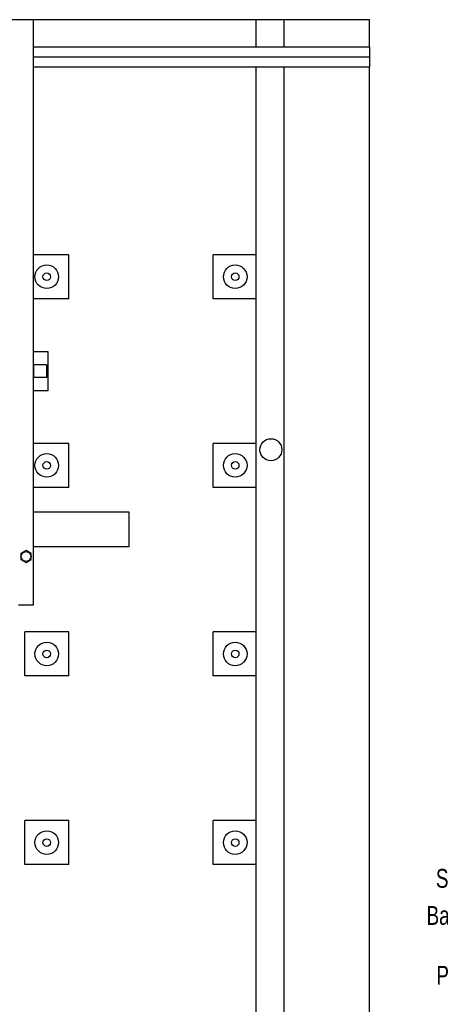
# Model space of a CAD drawing. Header units: millimetres. Extents: x 0 to 844, y 0 to 663.
# Tile 13 of 87: x 215 to 281, y 100 to 256. Entities that reach past the tile are written whole.
import ezdxf

# ---------------------------------------------------------------- set-up
doc = ezdxf.new("R2010")
doc.units = ezdxf.units.MM
doc.layers.add('COTES', color=1, linetype='Continuous')
doc.layers.add('TRAIT-FORT', color=4, linetype='Continuous', lineweight=25)
doc.styles.add('SLDTEXTSTYLE0', font='TXT', dxfattribs={"width": 0.75})
doc.dimstyles.new('SLDDIMSTYLE3', dxfattribs={"dimtxt": 3, "dimasz": 2, "dimexe": 0, "dimexo": 0.0625, "dimgap": 0.75, "dimtad": 0, "dimtih": 1, "dimtoh": 1, "dimdec": 1, "dimlfac": 20, "dimrnd": 1e-09, "dimzin": 12, "dimdsep": 46, "dimtxsty": 'SLDTEXTSTYLE0', "dimsah": 1, "dimcen": 0.09, "dimadec": 0, "dimazin": 3, "dimtfac": 1, "dimtdec": 1, "dimtofl": 0, "dimtmove": 0, "dimatfit": 3, "dimfxl": 0, "dimfrac": 2, "dimtolj": 1, "dimtzin": 12, "dimarcsym": 0})

# ---------------------------------------------------------------- blocks, each defined once
blk = doc.blocks.new('_D_54')
at = {"layer": 'COTES', "color": 1}
for p, q in [((320.64, 130.29), (320.64, 119.75)), ((372.7, 119.75), (319.64, 119.75))]:
    blk.add_line(p, q, dxfattribs=at)
blk.add_solid([(320.64, 119.75), (321.14, 121.75), (320.14, 121.75)], dxfattribs=at)
at = {"layer": 'COTES', "color": 1, "char_height": 3, "attachment_point": 1, "style": 'SLDTEXTSTYLE0'}
for s, insert in [('Stacis Center', (280.77, 121.24)), ('1041,4', (307.45, 121.24))]:
    blk.add_mtext(s, dxfattribs=dict(at, insert=insert))
blk = doc.blocks.new('_D_55')
at = {"layer": 'COTES', "color": 1}
for p, q in [((320.64, 119.75), (320.64, 113.85)), ((342.49, 113.85), (319.64, 113.85)), ((342.49, 113.85), (354.83, 107.25)), ((354.83, 107.25), (360.2, 107.25))]:
    blk.add_line(p, q, dxfattribs=at)
blk.add_solid([(320.64, 113.85), (321.14, 115.85), (320.14, 115.85)], dxfattribs=at)
at = {"layer": 'COTES', "color": 1, "char_height": 3, "attachment_point": 1, "style": 'SLDTEXTSTYLE0'}
for s, insert in [('Base Colonne', (279.28, 115.34)), ('1291,4', (307.45, 115.34))]:
    blk.add_mtext(s, dxfattribs=dict(at, insert=insert))
blk = doc.blocks.new('_D_56')
at = {"layer": 'COTES', "color": 1}
for p, q in [((320.64, 113.85), (320.64, 104.34)), ((402.83, 104.34), (319.64, 104.34))]:
    blk.add_line(p, q, dxfattribs=at)
blk.add_solid([(320.64, 104.34), (321.14, 106.34), (320.14, 106.34)], dxfattribs=at)
at = {"layer": 'COTES', "color": 1, "char_height": 3, "attachment_point": 1, "style": 'SLDTEXTSTYLE0'}
for s, insert in [('Pieds chassis', (280.84, 105.82)), ('1349,7', (306.34, 105.82))]:
    blk.add_mtext(s, dxfattribs=dict(at, insert=insert))

msp = doc.modelspace()

# ---------------------------------------------------------------- linework, layer by layer
at = {"layer": 'TRAIT-FORT', "color": 4, "linetype": 'Continuous', "lineweight": 25}
for p, q in [((252.115, 256.3219), (69.4194, 256.3219)), ((216.7348, 256.3219), (214.3171, 256.3219)), ((216.7348, 163.2416), (216.7348, 256.3219)), ((252.1204, 256.3219), (252.1204, 251.955)), ((256.6232, 251.9551), (256.6232, 256.3219)), ((270.2058, 256.3219), (256.6248, 256.3219)), ((270.2058, 251.9594), (270.2058, 256.3219)), ((270.2058, 251.9556), (216.7348, 251.9538)), ((270.2058, 250.3802), (216.7348, 250.3784)), ((216.7348, 248.803), (270.2058, 248.8048)), ((252.1204, 248.8042), (252.1204, 72.104)), ((256.6232, 72.104), (256.6232, 248.8043)), ((270.2058, 65.382), (270.2058, 248.7984)), ((222.3275, 218.932), (216.7348, 218.932)), ((222.3275, 211.932), (222.3275, 218.932)), ((252.1204, 218.932), (245.3275, 218.932)), ((245.3275, 211.932), (245.3275, 218.932)), ((222.3275, 211.932), (216.7348, 211.932)), ((252.1204, 211.932), (245.3275, 211.932)), ((216.7348, 203.557), (219.018, 203.557)), ((219.018, 203.557), (219.018, 197.307)), ((216.7355, 201.4495), (216.7355, 199.3995)), ((218.8005, 201.4495), (216.7355, 201.4495)), ((218.8005, 201.4495), (218.8005, 199.3995)), ((218.8005, 199.3995), (216.7355, 199.3995)), ((219.018, 197.307), (216.7348, 197.307)), ((254.503, 189.6641), (254.5029, 189.6641)), ((222.3275, 188.932), (216.7348, 188.932)), ((222.3275, 181.932), (222.3275, 188.932)), ((252.1204, 188.932), (245.3275, 188.932)), ((245.3275, 181.932), (245.3275, 188.932)), ((254.5029, 186.1641), (254.503, 186.1641)), ((222.3275, 181.932), (216.7348, 181.932)), ((252.1204, 181.932), (245.3275, 181.932)), ((231.97, 178.0087), (216.7348, 178.0087)), ((231.97, 172.5094), (231.97, 178.0087)), ((216.7348, 172.5094), (231.97, 172.5094)), ((215.5243, 171.8661), (214.7159, 171.3994)), ((214.7159, 171.3994), (214.7159, 170.4659)), ((214.7242, 170.9326), (214.9586, 171.4984)), ((214.9586, 170.3669), (214.7242, 170.9326)), ((214.9586, 171.4984), (215.5243, 171.7327)), ((216.3327, 171.3994), (215.5243, 171.8661)), ((215.5243, 171.7327), (216.0901, 171.4984)), ((216.0901, 171.4984), (216.3244, 170.9326)), ((216.3244, 170.9326), (216.0901, 170.3669)), ((216.3327, 170.4659), (216.3327, 171.3994)), ((214.7159, 170.4659), (215.5243, 169.9992)), ((215.5243, 170.1325), (214.9586, 170.3669)), ((215.5243, 169.9992), (216.3327, 170.4659)), ((216.0901, 170.3669), (215.5243, 170.1325)), ((214.3171, 163.2416), (216.7348, 163.2416)), ((222.3275, 158.932), (215.3275, 158.932)), ((215.3275, 151.932), (215.3275, 158.932)), ((222.3275, 151.932), (222.3275, 158.932)), ((252.1204, 158.932), (245.3275, 158.932)), ((245.3275, 151.932), (245.3275, 158.932)), ((222.3275, 151.932), (215.3275, 151.932)), ((252.1204, 151.932), (245.3275, 151.932)), ((222.3275, 128.932), (215.3275, 128.932)), ((215.3275, 121.932), (215.3275, 128.932)), ((222.3275, 121.932), (222.3275, 128.932)), ((252.1204, 128.932), (245.3275, 128.932)), ((245.3275, 121.932), (245.3275, 128.932)), ((222.3275, 121.932), (215.3275, 121.932)), ((252.1204, 121.932), (245.3275, 121.932))]:
    msp.add_line(p, q, dxfattribs=at)
for centre, radius in [((218.8275, 215.432), 1.875), ((248.8275, 215.432), 1.875), ((218.8275, 215.432), 0.6), ((248.8275, 215.432), 0.6), ((254.503, 187.9141), 1.75), ((218.8275, 185.432), 1.875), ((248.8275, 185.432), 1.875), ((218.8275, 185.432), 0.6), ((248.8275, 185.432), 0.6), ((218.8275, 155.432), 1.875), ((248.8275, 155.432), 1.875), ((218.8275, 155.432), 0.6), ((248.8275, 155.432), 0.6), ((218.8275, 125.432), 1.875), ((248.8275, 125.432), 1.875), ((218.8275, 125.432), 0.6), ((248.8275, 125.432), 0.6)]:
    msp.add_circle(centre, radius, dxfattribs=at)
for points, knots in [([(254.3718, 256.3219), (254.247, 256.3219), (253.9938, 256.3219), (253.6264, 256.3219), (253.2769, 256.3219), (252.9615, 256.3219), (252.6833, 256.3219), (252.4557, 256.3219), (252.2795, 256.3219), (252.1685, 256.3219), (252.1174, 256.3219), (252.1255, 256.3219), (252.1275, 256.3219)], [0, 0, 0, 0, 0.10585421, 0.2147782, 0.32063241, 0.42955639, 0.5354106, 0.64433459, 0.7501888, 0.85911279, 0.964967, 1, 1, 1, 1]), ([(256.616, 256.3219), (256.6159, 256.3219), (256.6158, 256.3219), (256.5418, 256.3219), (256.4073, 256.3219), (256.2111, 256.3219), (255.9653, 256.3219), (255.6716, 256.3219), (255.344, 256.3219), (254.9856, 256.3219), (254.658, 256.3219), (254.4508, 256.3219), (254.3718, 256.3219)], [0, 0, 0, 0, 0.07389229, 0.17973825, 0.28865374, 0.3944997, 0.5034152, 0.60926115, 0.71817665, 0.8240226, 0.9329381, 1, 1, 1, 1]), ([(270.2058, 251.9506), (270.2058, 251.9506), (270.2058, 251.9504), (270.2058, 251.898), (270.2058, 251.8035), (270.2058, 251.6662), (270.2058, 251.4935), (270.2058, 251.2885), (270.2058, 251.0582), (270.2058, 250.8083), (270.2058, 250.5792), (270.2058, 250.4354), (270.2058, 250.3802)], [0, 0, 0, 0, 0.07389657, 0.18127642, 0.28865626, 0.39603611, 0.50341595, 0.6107958, 0.71817564, 0.82555549, 0.93293533, 1, 1, 1, 1]), ([(270.2058, 250.3802), (270.2058, 250.2916), (270.2058, 250.1145), (270.2058, 249.8562), (270.2058, 249.613), (270.2058, 249.3913), (270.2058, 249.1981), (270.2058, 249.038), (270.2058, 248.9159), (270.2058, 248.8378), (270.2058, 248.8027), (270.2058, 248.8083), (270.2058, 248.8097)], [0, 0, 0, 0, 0.10738881, 0.21477762, 0.32216643, 0.42955524, 0.53694405, 0.64433286, 0.75172167, 0.85911048, 0.96649929, 1, 1, 1, 1])]:
    msp.add_open_spline(points, degree=3, knots=knots, dxfattribs=at)

# ---------------------------------------------------------------- dimensions: what is measured, and where the dimension line sits
at = {"layer": 'COTES', "color": 1}
for feature_location, offset, text, picture, middle in [((361.1968, 107.2507), (-41.5557, 6.6008), 'Base Colonne <>', '_D_55', (299.462, 113.8515)), ((373.6968, 119.7507), (-54.0557, 0), 'Stacis Center <>', '_D_54', (300.2036, 119.7507)), ((403.8273, 104.3357), (-84.1862, 0), 'Pieds chassis <> ', '_D_56', (300.2411, 104.3357))]:
    dim = msp.add_ordinate_dim(feature_location=feature_location, offset=offset, dtype=0, origin=(361.0876, 171.8207), text=text, dimstyle='SLDDIMSTYLE3', dxfattribs=at)
    dim.commit()
    dim.dimension.update_dxf_attribs({"geometry": picture, "text_midpoint": middle})

doc.saveas('drawing.dxf')
